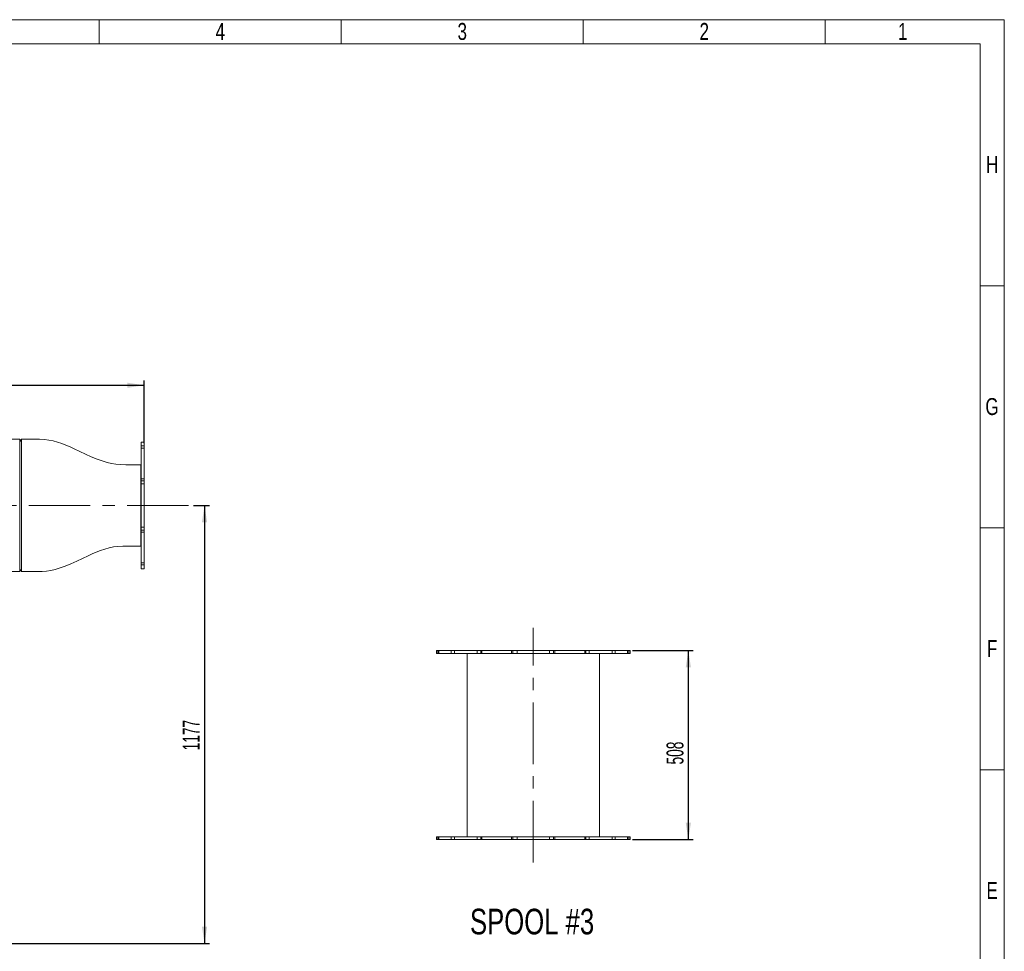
# Paper-space layout 'Hoja2' of a CAD drawing. Header units: millimetres. Extents: x 195 to 7681, y 65 to 5395.
# Tile 13 of 13: x 5012 to 7657, y 2893 to 5395. Entities that reach past the tile are written whole.
import ezdxf

# ---------------------------------------------------------------- set-up
doc = ezdxf.new("R2010")
doc.units = ezdxf.units.MM
doc.linetypes.add('CENTERX2', pattern=[20.32, 12.7, -2.54, 2.54, -2.54])
doc.layers.add('COTAS', color=1, linetype='Continuous')
doc.styles.add('SLDTEXTSTYLE3', font='TXT', dxfattribs={"width": 0.75})
doc.styles.add('SLDTEXTSTYLE4', font='TXT', dxfattribs={"width": 0.605})
doc.dimstyles.new('SLDDIMSTYLE0', dxfattribs={"dimtxt": 45.5, "dimasz": 45.5, "dimexe": 0, "dimexo": 0.0625, "dimgap": 11.375, "dimtad": 1, "dimdec": 0, "dimrnd": 1e-09, "dimzin": 12, "dimdsep": 46, "dimtxsty": 'SLDTEXTSTYLE4', "dimsah": 1, "dimcen": 0.09, "dimadec": 0, "dimazin": 3, "dimtfac": 1, "dimtdec": 0, "dimtofl": 0, "dimtmove": 0, "dimatfit": 3, "dimfxl": 1, "dimfrac": 2, "dimtolj": 1, "dimtzin": 12, "dimarcsym": 0})

# ---------------------------------------------------------------- blocks, each defined once
blk = doc.blocks.new('_D_12')
at = {"layer": 'COTAS', "ltscale": 13, "transparency": 16777216}
for p, q in [((5478.9, 4090.3), (5521.8, 4090.3)), ((5508.8, 4090.3), (5508.8, 2913.6)), ((4243.9, 2913.6), (5521.8, 2913.6))]:
    blk.add_line(p, q, dxfattribs=at)
for points in [[(5508.8, 4090.3), (5501.8, 4044.8), (5515.8, 4044.8)], [(5508.8, 2913.6), (5515.8, 2959.1), (5501.8, 2959.1)]]:
    blk.add_solid(points, dxfattribs=at)
at = {"layer": 'COTAS', "ltscale": 13, "transparency": 16777216, "insert": (5450.2, 3432.4), "char_height": 45.5, "attachment_point": 1, "rotation": 90, "style": 'SLDTEXTSTYLE4'}
blk.add_mtext('1177', dxfattribs=at)
blk = doc.blocks.new('_D_13')
at = {"layer": 'COTAS', "ltscale": 13, "transparency": 16777216}
for p, q in [((2866, 3812.7), (2866, 4426.1)), ((5346.5, 4257.3), (5346.5, 4426.1)), ((2866, 4413.1), (5346.5, 4413.1))]:
    blk.add_line(p, q, dxfattribs=at)
for points in [[(2866, 4413.1), (2911.5, 4406.1), (2911.5, 4420.1)], [(5346.5, 4413.1), (5301, 4420.1), (5301, 4406.1)]]:
    blk.add_solid(points, dxfattribs=at)
at = {"layer": 'COTAS', "ltscale": 13, "transparency": 16777216, "insert": (4036.7, 4471.7), "char_height": 45.5, "attachment_point": 1, "style": 'SLDTEXTSTYLE4'}
blk.add_mtext('2481', dxfattribs=at)
blk = doc.blocks.new('_D_15')
at = {"layer": 'COTAS', "ltscale": 13, "transparency": 16777216}
for p, q in [((6658.2, 3700.7), (6821.3, 3700.7)), ((6808.3, 3192.7), (6808.3, 3700.7)), ((6658.2, 3192.7), (6821.3, 3192.7))]:
    blk.add_line(p, q, dxfattribs=at)
for points in [[(6808.3, 3700.7), (6801.3, 3655.2), (6815.3, 3655.2)], [(6808.3, 3192.7), (6815.3, 3238.2), (6801.3, 3238.2)]]:
    blk.add_solid(points, dxfattribs=at)
at = {"layer": 'COTAS', "ltscale": 13, "transparency": 16777216, "insert": (6749.7, 3394.6), "char_height": 45.5, "attachment_point": 1, "rotation": 90, "style": 'SLDTEXTSTYLE4'}
blk.add_mtext('508', dxfattribs=at)

psp = doc.layouts.new('Hoja2')

# ---------------------------------------------------------------- linework, layer by layer
at = {"color": 7, "linetype": 'Continuous', "lineweight": 18, "ltscale": 13}
for p, q in [((195, 5395), (7657, 5395)), ((5226, 5330), (5226, 5395)), ((5876, 5330), (5876, 5395)), ((6526, 5330), (6526, 5395)), ((7176, 5330), (7176, 5395)), ((7657, 5395), (7657, 65)), ((260, 5330), (7592, 5330)), ((7592, 5330), (7592, 130)), ((7592, 4680), (7657, 4680)), ((5012.3, 4268.1), (4256.8, 4268.1)), ((5017.3, 4268.1), (5012.3, 4261.6)), ((5012.3, 3964.6), (5012.3, 4268.1)), ((5017.3, 4268.1), (5017.3, 3912.5)), ((5346.5, 4260.3), (5338.5, 4260.3)), ((5338.5, 4260.3), (5338.5, 4250.1)), ((5346.5, 4260.3), (5346.5, 4250.1)), ((5338.5, 4250.1), (5346.5, 4250.1)), ((5338.5, 4244.3), (5338.5, 4250.1)), ((5338.5, 4244.3), (5346.5, 4244.3)), ((5338.5, 4244.3), (5338.5, 4162.2)), ((5346.5, 4244.3), (5346.5, 4250.1)), ((5346.5, 4244.3), (5346.5, 4162.2)), ((5338.5, 4198.6), (5337.6, 4199.8)), ((5337.6, 3980.7), (5337.6, 4199.8)), ((5338.5, 4162.2), (5346.5, 4162.2)), ((5338.5, 4156.7), (5338.5, 4162.2)), ((5338.5, 4156.7), (5346.5, 4156.7)), ((5338.5, 4148.3), (5338.5, 4156.7)), ((5346.5, 4156.7), (5346.5, 4162.2)), ((5346.5, 4148.3), (5346.5, 4156.7)), ((5338.5, 4148.3), (5346.5, 4148.3)), ((5338.5, 4148.3), (5338.5, 4032.2)), ((5346.5, 4148.3), (5346.5, 4032.2)), ((5338.5, 4032.2), (5346.5, 4032.2)), ((5338.5, 4023.8), (5338.5, 4032.2)), ((5338.5, 4023.8), (5346.5, 4023.8)), ((5338.5, 4018.4), (5338.5, 4023.8)), ((5346.5, 4023.8), (5346.5, 4032.2)), ((5346.5, 4018.4), (5346.5, 4023.8)), ((7592, 4030), (7657, 4030)), ((5338.5, 4018.4), (5346.5, 4018.4)), ((5338.5, 4018.4), (5338.5, 3936.2)), ((5346.5, 4018.4), (5346.5, 3936.2)), ((5337.6, 3980.7), (5338.5, 3982)), ((5012.3, 3912.5), (5012.3, 3964.6)), ((5012.3, 3918.9), (5017.3, 3912.5)), ((5338.5, 3936.2), (5346.5, 3936.2)), ((5338.5, 3930.5), (5338.5, 3936.2)), ((5338.5, 3930.5), (5346.5, 3930.5)), ((5338.5, 3930.5), (5338.5, 3920.3)), ((5338.5, 3920.3), (5346.5, 3920.3)), ((5346.5, 3930.5), (5346.5, 3936.2)), ((5346.5, 3930.5), (5346.5, 3920.3)), ((4256.8, 3912.5), (5012.3, 3912.5)), ((6131.7, 3700.7), (6131.7, 3692.7)), ((6131.7, 3700.7), (6135.4, 3700.7)), ((6131.7, 3692.7), (6135.4, 3692.7)), ((6135.4, 3692.7), (6135.4, 3700.7)), ((6138.3, 3700.7), (6135.4, 3700.7)), ((6138.3, 3692.7), (6135.4, 3692.7)), ((6138.3, 3692.7), (6138.3, 3700.7)), ((6138.3, 3700.7), (6171.5, 3700.7)), ((6138.3, 3692.7), (6171.5, 3692.7)), ((6171.5, 3692.7), (6171.5, 3700.7)), ((6179.8, 3700.7), (6171.5, 3700.7)), ((6179.8, 3692.7), (6171.5, 3692.7)), ((6179.8, 3692.7), (6179.8, 3700.7)), ((6179.8, 3700.7), (6241.1, 3700.7)), ((6179.8, 3692.7), (6241.1, 3692.7)), ((6213.9, 3692.7), (6213.9, 3200.7)), ((6241.1, 3692.7), (6241.1, 3700.7)), ((6250.5, 3700.7), (6241.1, 3700.7)), ((6250.5, 3692.7), (6241.1, 3692.7)), ((6250.5, 3692.7), (6250.5, 3700.7)), ((6253.6, 3700.7), (6250.5, 3700.7)), ((6253.6, 3692.7), (6250.5, 3692.7)), ((6253.6, 3692.7), (6253.6, 3700.7)), ((6253.6, 3700.7), (6333.7, 3700.7)), ((6253.6, 3692.7), (6333.7, 3692.7)), ((6333.7, 3692.7), (6333.7, 3700.7)), ((6336.9, 3700.7), (6333.7, 3700.7)), ((6336.9, 3692.7), (6333.7, 3692.7)), ((6336.9, 3692.7), (6336.9, 3700.7)), ((6348.4, 3700.7), (6336.9, 3700.7)), ((6348.4, 3692.7), (6336.9, 3692.7)), ((6348.4, 3692.7), (6348.4, 3700.7)), ((6348.4, 3700.7), (6435.1, 3700.7)), ((6348.4, 3692.7), (6435.1, 3692.7)), ((6435.1, 3692.7), (6435.1, 3700.7)), ((6446.5, 3700.7), (6435.1, 3700.7)), ((6446.5, 3692.7), (6435.1, 3692.7)), ((6446.5, 3692.7), (6446.5, 3700.7)), ((6449.8, 3700.7), (6446.5, 3700.7)), ((6449.8, 3692.7), (6446.5, 3692.7)), ((6449.8, 3692.7), (6449.8, 3700.7)), ((6449.8, 3700.7), (6529.9, 3700.7)), ((6449.8, 3692.7), (6529.9, 3692.7)), ((6529.9, 3692.7), (6529.9, 3700.7)), ((6533, 3700.7), (6529.9, 3700.7)), ((6533, 3692.7), (6529.9, 3692.7)), ((6533, 3692.7), (6533, 3700.7)), ((6542.3, 3700.7), (6533, 3700.7)), ((6542.3, 3692.7), (6533, 3692.7)), ((6542.3, 3692.7), (6542.3, 3700.7)), ((6542.3, 3700.7), (6603.6, 3700.7)), ((6542.3, 3692.7), (6603.6, 3692.7)), ((6569.5, 3200.7), (6569.5, 3692.7)), ((6603.6, 3692.7), (6603.6, 3700.7)), ((6612, 3700.7), (6603.6, 3700.7)), ((6612, 3692.7), (6603.6, 3692.7)), ((6612, 3692.7), (6612, 3700.7)), ((6612, 3700.7), (6645.2, 3700.7)), ((6612, 3692.7), (6645.2, 3692.7)), ((6645.2, 3692.7), (6645.2, 3700.7)), ((6648.1, 3700.7), (6645.2, 3700.7)), ((6648.1, 3692.7), (6645.2, 3692.7)), ((6648.1, 3692.7), (6648.1, 3700.7)), ((6648.1, 3700.7), (6651.7, 3700.7)), ((6648.1, 3692.7), (6651.7, 3692.7)), ((6651.7, 3692.7), (6651.7, 3700.7)), ((7592, 3380), (7657, 3380)), ((6131.7, 3200.7), (6131.7, 3192.7)), ((6135.4, 3200.7), (6131.7, 3200.7)), ((6135.4, 3200.7), (6135.4, 3192.7)), ((6135.4, 3200.7), (6138.3, 3200.7)), ((6138.3, 3200.7), (6138.3, 3192.7)), ((6171.5, 3200.7), (6138.3, 3200.7)), ((6171.5, 3200.7), (6171.5, 3192.7)), ((6171.5, 3200.7), (6179.8, 3200.7)), ((6179.8, 3200.7), (6179.8, 3192.7)), ((6241.1, 3200.7), (6179.8, 3200.7)), ((6241.1, 3200.7), (6241.1, 3192.7)), ((6241.1, 3200.7), (6250.5, 3200.7)), ((6250.5, 3200.7), (6250.5, 3192.7)), ((6250.5, 3200.7), (6253.6, 3200.7)), ((6253.6, 3200.7), (6253.6, 3192.7)), ((6333.7, 3200.7), (6253.6, 3200.7)), ((6333.7, 3200.7), (6333.7, 3192.7)), ((6333.7, 3200.7), (6336.9, 3200.7)), ((6336.9, 3200.7), (6336.9, 3192.7)), ((6336.9, 3200.7), (6348.4, 3200.7)), ((6348.4, 3200.7), (6348.4, 3192.7)), ((6435.1, 3200.7), (6348.4, 3200.7)), ((6435.1, 3200.7), (6435.1, 3192.7)), ((6435.1, 3200.7), (6446.5, 3200.7)), ((6446.5, 3200.7), (6446.5, 3192.7)), ((6446.5, 3200.7), (6449.8, 3200.7)), ((6449.8, 3200.7), (6449.8, 3192.7)), ((6529.9, 3200.7), (6449.8, 3200.7)), ((6529.9, 3200.7), (6529.9, 3192.7)), ((6529.9, 3200.7), (6533, 3200.7)), ((6533, 3200.7), (6533, 3192.7)), ((6533, 3200.7), (6542.3, 3200.7)), ((6542.3, 3200.7), (6542.3, 3192.7)), ((6603.6, 3200.7), (6542.3, 3200.7)), ((6603.6, 3200.7), (6603.6, 3192.7)), ((6603.6, 3200.7), (6612, 3200.7)), ((6612, 3200.7), (6612, 3192.7)), ((6645.2, 3200.7), (6612, 3200.7)), ((6645.2, 3200.7), (6645.2, 3192.7)), ((6645.2, 3200.7), (6648.1, 3200.7)), ((6648.1, 3200.7), (6648.1, 3192.7)), ((6651.7, 3200.7), (6648.1, 3200.7)), ((6651.7, 3192.7), (6651.7, 3200.7)), ((6135.4, 3192.7), (6131.7, 3192.7)), ((6135.4, 3192.7), (6138.3, 3192.7)), ((6171.5, 3192.7), (6138.3, 3192.7)), ((6171.5, 3192.7), (6179.8, 3192.7)), ((6241.1, 3192.7), (6179.8, 3192.7)), ((6241.1, 3192.7), (6250.5, 3192.7)), ((6250.5, 3192.7), (6253.6, 3192.7)), ((6333.7, 3192.7), (6253.6, 3192.7)), ((6333.7, 3192.7), (6336.9, 3192.7)), ((6336.9, 3192.7), (6348.4, 3192.7)), ((6435.1, 3192.7), (6348.4, 3192.7)), ((6435.1, 3192.7), (6446.5, 3192.7)), ((6446.5, 3192.7), (6449.8, 3192.7)), ((6529.9, 3192.7), (6449.8, 3192.7)), ((6529.9, 3192.7), (6533, 3192.7)), ((6533, 3192.7), (6542.3, 3192.7)), ((6603.6, 3192.7), (6542.3, 3192.7)), ((6603.6, 3192.7), (6612, 3192.7)), ((6645.2, 3192.7), (6612, 3192.7)), ((6645.2, 3192.7), (6648.1, 3192.7)), ((6651.7, 3192.7), (6648.1, 3192.7))]:
    psp.add_line(p, q, dxfattribs=at)
at = {"color": 7, "linetype": 'Continuous', "lineweight": 18, "ltscale": 13, "flags": 128}
for points in [[(5337.6, 4199.8), (5327.5, 4199.8), (5312.4, 4199.8), (5297.4, 4199.8), (5282.4, 4199.9), (5270.6, 4200.9), (5258.9, 4202.8), (5247.4, 4205.5), (5236.1, 4208.9), (5220.3, 4214.7), (5204.7, 4221.3), (5189.4, 4228.3), (5174.1, 4235.5), (5158.8, 4242.7), (5147.8, 4247.7), (5136.7, 4252.3), (5125.5, 4256.7), (5114, 4260.5), (5102.4, 4263.7), (5090.6, 4266.1), (5078.6, 4267.6), (5065.4, 4268.1), (5052.1, 4268.1), (5038.8, 4268.1), (5025.6, 4268.1), (5017.3, 4268.1)], [(5017.3, 3912.5), (5027.4, 3912.5), (5042.4, 3912.5), (5057.4, 3912.5), (5072.5, 3912.6), (5084.3, 3913.5), (5095.9, 3915.5), (5107.4, 3918.2), (5118.7, 3921.6), (5134.6, 3927.4), (5150.1, 3933.9), (5165.5, 3940.9), (5180.7, 3948.2), (5196, 3955.4), (5207, 3960.3), (5218.1, 3965), (5229.4, 3969.3), (5240.8, 3973.1), (5252.4, 3976.3), (5264.3, 3978.8), (5276.2, 3980.3), (5289.5, 3980.7), (5302.7, 3980.7), (5316, 3980.7), (5329.3, 3980.7), (5337.6, 3980.7)]]:
    psp.add_lwpolyline(points, dxfattribs=at)
at = {"layer": 'COTAS', "linetype": 'CENTERX2', "lineweight": 18, "ltscale": 13}
for p, q in [((5465.9, 4090.3), (4191.8, 4090.3)), ((6391.7, 3131.7), (6391.7, 3761.7))]:
    psp.add_line(p, q, dxfattribs=at)

# ---------------------------------------------------------------- texts
at = {"color": 7, "linetype": 'Continuous', "lineweight": 0, "ltscale": 13, "char_height": 45.5, "attachment_point": 2, "style": 'SLDTEXTSTYLE3'}
for s, insert in [('4', (5551.1, 5386.2)), ('3', (6201.1, 5386.2)), ('2', (6851.1, 5386.2)), ('1', (7384.1, 5386.2)), ('H', (7624.5, 5028.7)), ('G', (7623.9, 4378.7)), ('F', (7624.2, 3728.7)), ('E', (7624.4, 3078.7))]:
    psp.add_mtext(s, dxfattribs=dict(at, insert=insert))
at = {"layer": 'COTAS', "ltscale": 13, "insert": (6388.6, 3007.1), "char_height": 68.79, "attachment_point": 2, "style": 'SLDTEXTSTYLE3'}
psp.add_mtext('SPOOL #3', dxfattribs=at)

# ---------------------------------------------------------------- dimensions: what is measured, and where the dimension line sits
at = {"layer": 'COTAS', "ltscale": 13}
dim = psp.add_linear_dim(base=(5346.5203, 4413.0726), p1=(2865.9922, 3799.6786), p2=(5346.5203, 4244.315), dimstyle='SLDDIMSTYLE0', dxfattribs=at)
dim.commit()
dim.dimension.update_dxf_attribs({"geometry": '_D_13', "text_midpoint": (4106.2563, 4413.0726), "dimtype": 160})
for base, p1, p2, picture, middle in [((5508.8, 2913.6), (5465.9, 4090.3), (4230.9, 2913.6), '_D_12', (5508.8, 3501.9)), ((6808.3, 3700.7), (6645.2, 3192.7), (6645.2, 3700.7), '_D_15', (6808.3, 3446.7))]:
    dim = psp.add_linear_dim(base=base, p1=p1, p2=p2, angle=90, dimstyle='SLDDIMSTYLE0', dxfattribs=at)
    dim.commit()
    dim.dimension.update_dxf_attribs({"geometry": picture, "text_midpoint": middle, "dimtype": 160})

doc.saveas('drawing.dxf')
